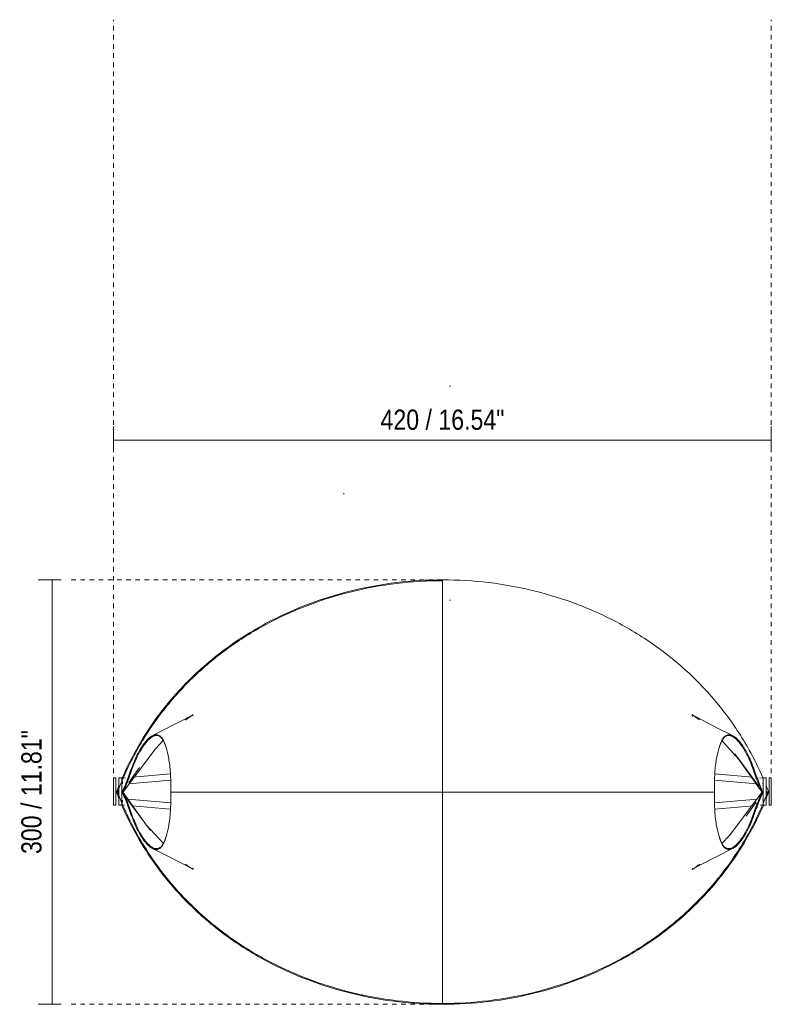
# Model space of a CAD drawing. Header units: millimetres. Extents: x 3003 to 5087, y -63 to 7287.
# Tile 2 of 2: x 3632 to 4124, y 6643 to 7287. Entities that reach past the tile are written whole.
import ezdxf

# ---------------------------------------------------------------- set-up
doc = ezdxf.new("R2010")
doc.units = ezdxf.units.MM
doc.linetypes.add('Dash', pattern=[6, 3, -3])
for name, color, linetype, lineweight in [('Cotas', 7, 'Continuous', 9), ('Cotas-6', 7, 'Continuous', 9), ('Lighthing Fixture Detail Wide Black', 7, 'Continuous', 20), ('Luminarias', 7, 'Continuous', 20), ('Predeterminada', 7, 'Continuous', 9)]:
    doc.layers.add(name, color=color, linetype=linetype, lineweight=lineweight)
doc.layers.add('Lighthing Fixture Dim Grey Dash', color=7, linetype='Dash', lineweight=9, true_color=0xd2d2d2)
doc.styles.add('Arial Narrow', font='ARIALN.TTF', dxfattribs={"height": 13.2})
doc.dimstyles.new('FARO_-_2_2mm_Arial_Narrow_mm_Inch_Right', dxfattribs={"dimscale": 304.8, "dimtxt": 13.509289, "dimasz": 0, "dimexe": 0.029528, "dimexo": 0.0625, "dimgap": 0.009843, "dimtad": 1, "dimdec": 0, "dimzin": 0, "dimdsep": 46, "dimtxsty": 'Arial Narrow', "dimblk1": 'NONE', "dimblk2": 'NONE', "dimsah": 1, "dimcen": 0.09, "dimadec": 0, "dimazin": 0, "dimtfac": 1, "dimtdec": 4, "dimtix": 1, "dimtmove": 0, "dimatfit": 3, "dimfxl": 0.019685, "dimfxlon": 1, "dimtvp": 1, "dimtolj": 1, "dimtzin": 0, "dimarcsym": 2})

# ---------------------------------------------------------------- blocks, each defined once
blk = doc.blocks.new('23002-57 - 23065 LUANG XS Black_beige table lamp-469611-Planta_PDF')
at = {"layer": 'Luminarias'}
for p, q in [((-213.7, -991), (-215.2, -991)), ((-215.2, -991), (-215.2, -1009)), ((-213.7, -1009), (-213.7, -991)), ((-209.86, -991), (-211.86, -991)), ((-211.86, -991), (-211.86, -1009)), ((-209.86, -1009), (-209.86, -991)), ((-207.41, -991.06), (-209.72, -991.27)), ((-209.72, -991.27), (-209.39, -994.95)), ((-178.1, -988.5), (-202.64, -990.65)), ((202.8, -990.66), (178.25, -988.51)), ((209.86, -991.28), (207.57, -991.08)), ((211.86, -991), (209.86, -991)), ((209.86, -991), (209.86, -1009)), ((211.86, -1009), (211.86, -991)), ((215.2, -991), (213.7, -991)), ((213.7, -991), (213.7, -1009)), ((215.2, -1009), (215.2, -991)), ((-205.49, -994.91), (-177.9, -992.5)), ((178.06, -992.51), (205.73, -994.93)), ((209.69, -995.21), (209.83, -993.64)), ((-215.2, -1009), (-213.7, -1009)), ((-211.86, -1009), (-209.86, -1009)), ((-209.45, -1005.74), (-209.72, -1008.73)), ((-209.72, -1008.73), (-207.8, -1008.9)), ((-177.88, -1007.5), (-205.95, -1005.05)), ((-203.16, -1009.31), (-178.06, -1011.5)), ((206.24, -1005.02), (178.04, -1007.49)), ((178.21, -1011.49), (203.33, -1009.29)), ((207.96, -1008.89), (209.86, -1008.72)), ((209.83, -1006.36), (209.74, -1005.4)), ((209.86, -1009), (211.86, -1009)), ((213.7, -1009), (215.2, -1009))]:
    blk.add_line(p, q, dxfattribs=at)
at = {"layer": 'Predeterminada'}
for p, q in [((-163.16, -950.4), (-163.41, -950.54)), ((163.75, -950.65), (163.15, -950.3)), ((-187.97, -963.22), (-189.47, -963.96)), ((189.62, -963.96), (188.15, -963.21)), ((206.99, -996.41), (191.25, -975.43)), ((-198.31, -984.25), (-205.28, -994.04)), ((-208.2, -998.13), (-209.44, -999.88)), ((209.6, -999.88), (208.29, -998.13)), ((-213.29, -1000.23), (-213.32, -1000.32)), ((-213.32, -1000.41), (-213.29, -1000.5)), ((-213.26, -1000.15), (-213.27, -1000.19)), ((-213.27, -1000.54), (-213.26, -1000.58)), ((-212.7, -1000.36), (-212.81, -1000.32)), ((-212.81, -1000.41), (-212.7, -1000.36)), ((-209.44, -1000.85), (-208.05, -1002.71)), ((-209.37, -999.64), (-208.86, -999.96)), ((-209.37, -1001.09), (-208.86, -1000.77)), ((-206.97, -1004.15), (-191.01, -1025.42)), ((208.32, -1002.65), (209.6, -1000.85)), ((209.53, -999.64), (209.02, -999.96)), ((209.53, -1001.09), (209.02, -1000.77)), ((212.96, -1000.32), (212.85, -1000.36)), ((212.85, -1000.36), (212.96, -1000.41)), ((213.43, -1000.19), (213.41, -1000.15)), ((213.41, -1000.58), (213.43, -1000.54)), ((213.47, -1000.32), (213.44, -1000.23)), ((213.44, -1000.5), (213.47, -1000.41)), ((198.73, -1016.1), (205.2, -1007.02)), ((-189.47, -1036.77), (-187.99, -1037.52)), ((188.13, -1037.51), (189.62, -1036.77)), ((-163.6, -1050.08), (-163, -1050.43)), ((163.31, -1050.33), (163.58, -1050.18)), ((0.08, -1139.22), (0.08, -1139.21))]:
    blk.add_line(p, q, dxfattribs=at)
at = {"layer": 'Predeterminada', "flags": 128}
for points in [[(-189.73, -963.42), (-168.64, -952.72), (-164.3, -950.35), (-163.3, -949.78), (-163.18, -949.71)], [(-163.18, -949.71), (-163.66, -950.01), (-164.91, -950.83), (-167.71, -952.8), (-168.26, -953.22)], [(168.25, -953.12), (167.31, -952.4), (163.9, -950.07), (163.34, -949.71)], [(163.34, -949.71), (163.56, -949.84), (165.11, -950.72), (170.06, -953.39), (179.94, -958.49), (189.89, -963.42)], [(-208.93, -1000.19), (-187.74, -971.96), (-182.7, -966.69)], [(182.84, -966.71), (194.02, -979.03), (209.09, -1000.19)], [(-208.8, -999.97), (-208.85, -999.93), (-208.9, -999.9), (-208.95, -999.87), (-209, -999.84), (-209.05, -999.81), (-209.11, -999.78), (-209.16, -999.74), (-209.21, -999.71), (-209.26, -999.68), (-209.31, -999.65)], [(-208.8, -1000.76), (-208.85, -1000.8), (-208.9, -1000.83), (-208.95, -1000.86), (-209, -1000.89), (-209.05, -1000.92), (-209.11, -1000.95), (-209.16, -1000.99), (-209.21, -1001.02), (-209.26, -1001.05), (-209.31, -1001.08)], [(-182.69, -1034.02), (-193.86, -1021.7), (-208.93, -1000.54)], [(-177.81, -1000.36), (-118.47, -1000.36), (-59.19, -1000.36), (0.08, -1000.36)], [(0.08, -1000.36), (59.34, -1000.36), (118.63, -1000.36), (177.96, -1000.36)], [(209.09, -1000.54), (187.89, -1028.77), (182.85, -1034.04)], [(208.95, -999.97), (209, -999.93), (209.06, -999.9), (209.11, -999.87), (209.16, -999.84), (209.21, -999.81), (209.26, -999.78), (209.31, -999.74), (209.36, -999.71), (209.41, -999.68), (209.46, -999.65)], [(208.95, -1000.76), (209, -1000.8), (209.06, -1000.83), (209.11, -1000.86), (209.16, -1000.89), (209.21, -1000.92), (209.26, -1000.95), (209.31, -1000.99), (209.36, -1001.02), (209.41, -1001.05), (209.46, -1001.08)], [(-163.18, -1051.02), (-163.4, -1050.89), (-164.96, -1050.01), (-169.9, -1047.34), (-179.78, -1042.24), (-189.73, -1037.31)], [(189.89, -1037.31), (168.79, -1048.01), (164.45, -1050.38), (163.45, -1050.95), (163.34, -1051.02)], [(-168.16, -1047.56), (-167.15, -1048.33), (-163.75, -1050.66), (-163.18, -1051.02)], [(163.34, -1051.02), (163.82, -1050.72), (165.07, -1049.9), (167.87, -1047.93), (168.36, -1047.55)]]:
    blk.add_lwpolyline(points, dxfattribs=at)
at = {"layer": 'Predeterminada'}
for points, knots in [([(-212.7, -1000.36), (-209.12, -990.95), (-200.68, -972.81), (-184.17, -947.7), (-164.19, -925.33), (-141.22, -906.05), (-115.79, -890.1), (-79.33, -873.46), (-40.08, -863.89), (-9.95, -862.1), (0.08, -862.1)], [0, 0, 0, 0, 0.111111, 0.222222, 0.333333, 0.444444, 0.555556, 0.666667, 0.888889, 1, 1, 1, 1]), ([(0.08, -861.51), (-20.04, -861.51), (-60.32, -866.31), (-109.96, -885.16), (-147.84, -909.8), (-170.77, -931.22), (-186.56, -950.62), (-198.75, -968.79), (-205.9, -982.63), (-209.61, -991.19)], [0, 0, 0, 0, 0.2222222, 0.4444444, 0.5833333, 0.7222222, 0.7916667, 0.8611111, 0.9643915, 0.9643915, 0.9643915, 0.9643915]), ([(0.08, -906.44), (0.08, -904.67), (0.08, -901.2), (0.08, -896.1), (0.08, -891.17), (0.08, -886.22), (0.08, -879.5), (0.08, -871.18), (0.08, -864.71), (0.08, -861.51)], [-0.5625, -0.5625, -0.5625, -0.5625, -0.5, -0.4375, -0.375, -0.3125, -0.25, -0.125, 0, 0, 0, 0]), ([(209.77, -991.21), (207.06, -984.94), (199.61, -969.85), (184.81, -947.34), (164.77, -924.92), (141.74, -905.59), (116.25, -889.59), (79.7, -872.9), (40.34, -863.31), (10.14, -861.51), (0.08, -861.51)], [0.0355524, 0.0355524, 0.0355524, 0.0355524, 0.1111111, 0.2222222, 0.3333333, 0.4444444, 0.5555556, 0.6666667, 0.8888889, 1, 1, 1, 1]), ([(0.08, -1000.36), (0.08, -991.73), (0.08, -978.46), (0.08, -962.35), (0.08, -951.83), (0.08, -943.2), (0.08, -936.07), (0.08, -930.3), (0.08, -926.29), (0.08, -924.17), (0.08, -923.48)], [-1, -1, -1, -1, -0.9375, -0.90625, -0.875, -0.84375, -0.8125, -0.78125, -0.75, -0.734375, -0.734375, -0.734375, -0.734375]), ([(-209.37, -999.64), (-208.12, -997.27), (-206.28, -992.52), (-203.86, -985.71), (-201.43, -979.24), (-198.32, -972.91), (-195.08, -968.17), (-192.47, -965.31), (-190.98, -964.11), (-190.12, -963.62), (-189.92, -963.52)], [0, 0, 0, 0, 0.1111111, 0.1666667, 0.2222222, 0.3333333, 0.4444444, 0.5, 0.5555556, 0.5721984, 0.5721984, 0.5721984, 0.5721984]), ([(-189.67, -964.06), (-189.89, -964.18), (-190.76, -964.68), (-192.25, -965.9), (-194.18, -968.06), (-196.08, -970.65), (-198.6, -974.72), (-201.7, -981.11), (-204.63, -989.62), (-207.02, -996.06), (-208.24, -998.79), (-208.86, -999.96)], [0.4259259, 0.4259259, 0.4259259, 0.4259259, 0.4444444, 0.5, 0.5555556, 0.6111111, 0.6666667, 0.7777778, 0.8888889, 0.9444444, 1, 1, 1, 1]), ([(-189.18, -963.19), (-188.96, -963.1), (-188.39, -962.92), (-187.5, -962.77), (-186.55, -962.86), (-185.57, -963.21), (-184.54, -963.86), (-183.53, -964.9), (-182.62, -966.41), (-181.77, -968.48), (-180.57, -972.01), (-179.1, -977.95), (-177.93, -987.4), (-177.7, -995.62), (-177.81, -1000.36)], [0.5925926, 0.5925926, 0.5925926, 0.5925926, 0.6111111, 0.6388889, 0.6666667, 0.6944444, 0.7222222, 0.75, 0.7777778, 0.8055556, 0.8333333, 0.8888889, 0.9444444, 1, 1, 1, 1]), ([(-180.84, -971.52), (-181.13, -970.56), (-181.72, -968.83), (-182.42, -967.15), (-183, -966.08), (-183.62, -965.18), (-184.44, -964.34), (-185.47, -963.72), (-186.43, -963.4), (-187.36, -963.33), (-188.28, -963.5), (-188.87, -963.7), (-189.14, -963.81)], [0.1666667, 0.1666667, 0.1666667, 0.1666667, 0.1944444, 0.2222222, 0.2361111, 0.25, 0.2777778, 0.3055556, 0.3333333, 0.3611111, 0.3888889, 0.410986, 0.410986, 0.410986, 0.410986]), ([(177.96, -1000.36), (177.85, -995.62), (178.08, -987.4), (179.26, -977.95), (180.72, -972.01), (181.93, -968.48), (182.78, -966.41), (183.68, -964.9), (184.69, -963.86), (185.72, -963.21), (186.7, -962.86), (187.65, -962.77), (188.55, -962.92), (189.11, -963.1), (189.34, -963.19)], [0, 0, 0, 0, 0.0555556, 0.1111111, 0.1666667, 0.1944444, 0.2222222, 0.25, 0.2777778, 0.3055556, 0.3333333, 0.3611111, 0.3888889, 0.4074074, 0.4074074, 0.4074074, 0.4074074]), ([(189.16, -963.76), (188.94, -963.67), (188.39, -963.49), (187.51, -963.33), (186.58, -963.4), (185.62, -963.72), (184.6, -964.34), (183.6, -965.34), (182.71, -966.82), (181.88, -968.83), (181.29, -970.56), (180.99, -971.52)], [0.5925926, 0.5925926, 0.5925926, 0.5925926, 0.6111111, 0.6388889, 0.6666667, 0.6944444, 0.7222222, 0.75, 0.7777778, 0.8055556, 0.8333333, 0.8333333, 0.8333333, 0.8333333]), ([(209.02, -999.96), (207.78, -997.61), (205.36, -991.34), (201.86, -981.11), (198.14, -973.44), (194.98, -968.78), (192.41, -965.9), (190.91, -964.68), (190.04, -964.18), (189.82, -964.06)], [0, 0, 0, 0, 0.1111111, 0.2222222, 0.3333333, 0.4444444, 0.5, 0.5555556, 0.5740741, 0.5740741, 0.5740741, 0.5740741]), ([(190.07, -963.52), (190.27, -963.62), (191.14, -964.11), (192.63, -965.31), (194.58, -967.45), (196.52, -970.07), (199.09, -974.18), (202.2, -980.5), (205.22, -989.19), (207.66, -995.7), (208.9, -998.46), (209.53, -999.64)], [0.4278016, 0.4278016, 0.4278016, 0.4278016, 0.4444444, 0.5, 0.5555556, 0.6111111, 0.6666667, 0.7777778, 0.8888889, 0.9444444, 1, 1, 1, 1]), ([(-213.32, -1000.32), (-213.15, -1000.3), (-212.91, -1000.29), (-212.53, -1000.26), (-212.25, -1000.21), (-212.1, -1000.32), (-211.99, -1000.25), (-211.92, -1000.18)], [0, 0, 0, 0, 0.25, 0.375, 0.5, 0.625, 0.75, 0.75, 0.75, 0.75]), ([(-211.92, -1000.55), (-211.99, -1000.48), (-212.1, -1000.41), (-212.25, -1000.52), (-212.53, -1000.47), (-212.91, -1000.44), (-213.15, -1000.43), (-213.32, -1000.41)], [0.25, 0.25, 0.25, 0.25, 0.375, 0.5, 0.625, 0.75, 1, 1, 1, 1]), ([(-211.85, -1000.36), (-211.95, -1000.34), (-212.23, -1000.27), (-212.52, -1000.31), (-212.7, -1000.36)], [0.5920784, 0.5920784, 0.5920784, 0.5920784, 0.75, 1, 1, 1, 1]), ([(0.08, -1138.63), (-19.99, -1138.63), (-60.16, -1133.85), (-109.67, -1115.05), (-147.45, -1090.47), (-170.32, -1069.11), (-186.07, -1049.77), (-200.01, -1028.99), (-208.22, -1012.13), (-212.7, -1000.36)], [0, 0, 0, 0, 0.222222, 0.444444, 0.583333, 0.722222, 0.791667, 0.861111, 1, 1, 1, 1]), ([(-208.86, -999.96), (-208.93, -1000.42), (-209.19, -1000.24), (-209.63, -1000.08), (-209.73, -1000.06)], [0, 0, 0, 0, 0.5, 0.625, 0.625, 0.625, 0.625]), ([(-209.73, -1000.67), (-209.63, -1000.65), (-209.19, -1000.49), (-208.93, -1000.31), (-208.86, -1000.77)], [0.375, 0.375, 0.375, 0.375, 0.5, 1, 1, 1, 1]), ([(-189.85, -1037.25), (-190.07, -1037.13), (-190.96, -1036.63), (-192.47, -1035.42), (-194.43, -1033.28), (-196.37, -1030.66), (-198.94, -1026.55), (-202.05, -1020.22), (-205.07, -1011.54), (-207.51, -1005.03), (-208.75, -1002.27), (-209.37, -1001.09)], [0.4259259, 0.4259259, 0.4259259, 0.4259259, 0.4444444, 0.5, 0.5555556, 0.6111111, 0.6666667, 0.7777778, 0.8888889, 0.9444444, 1, 1, 1, 1]), ([(-208.86, -1000.77), (-207.62, -1003.12), (-205.21, -1009.39), (-201.7, -1019.62), (-197.98, -1027.29), (-194.82, -1031.95), (-192.25, -1034.83), (-190.76, -1036.05), (-189.89, -1036.55), (-189.67, -1036.67)], [0, 0, 0, 0, 0.1111111, 0.2222222, 0.3333333, 0.4444444, 0.5, 0.5555556, 0.5740741, 0.5740741, 0.5740741, 0.5740741]), ([(-177.81, -1000.36), (-177.7, -1005.11), (-177.93, -1013.33), (-179.1, -1022.78), (-180.57, -1028.71), (-181.77, -1032.25), (-182.62, -1034.32), (-183.53, -1035.83), (-184.54, -1036.87), (-185.57, -1037.52), (-186.55, -1037.87), (-187.5, -1037.96), (-188.39, -1037.81), (-188.96, -1037.63), (-189.18, -1037.54)], [0, 0, 0, 0, 0.0555556, 0.1111111, 0.1666667, 0.1944444, 0.2222222, 0.25, 0.2777778, 0.3055556, 0.3333333, 0.3611111, 0.3888889, 0.4074074, 0.4074074, 0.4074074, 0.4074074]), ([(0.08, -1077.25), (0.08, -1076.56), (0.08, -1074.43), (0.08, -1070.43), (0.08, -1064.66), (0.08, -1057.53), (0.08, -1048.9), (0.08, -1038.38), (0.08, -1022.27), (0.08, -1009), (0.08, -1000.36)], [-0.265625, -0.265625, -0.265625, -0.265625, -0.25, -0.21875, -0.1875, -0.15625, -0.125, -0.09375, -0.0625, 0, 0, 0, 0]), ([(212.85, -1000.36), (209.27, -1009.78), (200.84, -1027.92), (184.32, -1053.03), (164.34, -1075.4), (141.37, -1094.68), (115.95, -1110.63), (79.48, -1127.27), (40.23, -1136.84), (10.11, -1138.63), (0.08, -1138.63)], [0, 0, 0, 0, 0.111111, 0.222222, 0.333333, 0.444444, 0.555556, 0.666667, 0.888889, 1, 1, 1, 1]), ([(189.34, -1037.54), (189.11, -1037.63), (188.55, -1037.81), (187.65, -1037.96), (186.7, -1037.87), (185.72, -1037.52), (184.69, -1036.87), (183.68, -1035.83), (182.78, -1034.32), (181.93, -1032.25), (180.72, -1028.71), (179.26, -1022.78), (178.08, -1013.33), (177.85, -1005.11), (177.96, -1000.36)], [0.5925926, 0.5925926, 0.5925926, 0.5925926, 0.6111111, 0.6388889, 0.6666667, 0.6944444, 0.7222222, 0.75, 0.7777778, 0.8055556, 0.8333333, 0.8888889, 0.9444444, 1, 1, 1, 1]), ([(189.82, -1036.67), (190.04, -1036.55), (190.91, -1036.05), (192.41, -1034.83), (194.34, -1032.67), (196.24, -1030.08), (198.76, -1026.01), (201.86, -1019.62), (204.78, -1011.11), (207.18, -1004.67), (208.4, -1001.94), (209.02, -1000.77)], [0.4259259, 0.4259259, 0.4259259, 0.4259259, 0.4444444, 0.5, 0.5555556, 0.6111111, 0.6666667, 0.7777778, 0.8888889, 0.9444444, 1, 1, 1, 1]), ([(209.53, -1001.09), (208.27, -1003.46), (206.44, -1008.21), (204.02, -1015.02), (201.58, -1021.49), (198.47, -1027.82), (195.23, -1032.56), (192.63, -1035.42), (191.12, -1036.63), (190.23, -1037.13), (190.01, -1037.25)], [0, 0, 0, 0, 0.1111111, 0.1666667, 0.2222222, 0.3333333, 0.4444444, 0.5, 0.5555556, 0.5740741, 0.5740741, 0.5740741, 0.5740741]), ([(209.81, -1000.08), (209.74, -1000.1), (209.33, -1000.25), (209.08, -1000.42), (209.02, -999.96)], [0.4090184, 0.4090184, 0.4090184, 0.4090184, 0.5, 1, 1, 1, 1]), ([(209.02, -1000.77), (209.08, -1000.31), (209.33, -1000.48), (209.74, -1000.63), (209.81, -1000.65)], [0, 0, 0, 0, 0.5, 0.5909816, 0.5909816, 0.5909816, 0.5909816]), ([(212.85, -1000.36), (212.67, -1000.31), (212.33, -1000.26), (212.01, -1000.37), (211.87, -1000.37)], [0, 0, 0, 0, 0.25, 0.4760781, 0.4760781, 0.4760781, 0.4760781]), ([(211.9, -1000.05), (211.97, -1000.09), (212.11, -1000.22), (212.25, -1000.32), (212.4, -1000.21), (212.68, -1000.26), (213.06, -1000.29), (213.31, -1000.3), (213.47, -1000.32)], [0.1683079, 0.1683079, 0.1683079, 0.1683079, 0.25, 0.375, 0.5, 0.625, 0.75, 1, 1, 1, 1]), ([(213.47, -1000.41), (213.31, -1000.43), (213.06, -1000.44), (212.68, -1000.47), (212.4, -1000.52), (212.25, -1000.41), (212.11, -1000.51), (211.97, -1000.64), (211.9, -1000.68)], [0, 0, 0, 0, 0.25, 0.375, 0.5, 0.625, 0.75, 0.8316921, 0.8316921, 0.8316921, 0.8316921]), ([(-209.95, -1008.75), (-207.15, -1015.29), (-199.61, -1030.64), (-184.65, -1053.39), (-164.62, -1075.81), (-141.59, -1095.14), (-116.1, -1111.14), (-79.54, -1127.83), (-40.19, -1137.42), (-9.98, -1139.22), (0.08, -1139.22)], [0.0324549, 0.0324549, 0.0324549, 0.0324549, 0.1111111, 0.2222222, 0.3333333, 0.4444444, 0.5555556, 0.6666667, 0.8888889, 1, 1, 1, 1]), ([(0.08, -1139.22), (20.19, -1139.21), (60.48, -1134.42), (110.12, -1115.57), (147.99, -1090.93), (170.92, -1069.51), (186.71, -1050.11), (199.01, -1031.79), (206.21, -1017.79), (209.98, -1009.06)], [0, 0, 0, 0, 0.2222222, 0.4444444, 0.5833333, 0.7222222, 0.7916667, 0.8611111, 0.9663185, 0.9663185, 0.9663185, 0.9663185]), ([(-189.14, -1036.92), (-188.87, -1037.03), (-188.28, -1037.23), (-187.36, -1037.4), (-186.43, -1037.33), (-185.47, -1037.01), (-184.44, -1036.39), (-183.45, -1035.39), (-182.56, -1033.91), (-181.72, -1031.9), (-181.13, -1030.17), (-180.84, -1029.21)], [0.589014, 0.589014, 0.589014, 0.589014, 0.6111111, 0.6388889, 0.6666667, 0.6944444, 0.7222222, 0.75, 0.7777778, 0.8055556, 0.8333333, 0.8333333, 0.8333333, 0.8333333]), ([(180.99, -1029.21), (181.28, -1030.17), (181.88, -1031.9), (182.58, -1033.58), (183.15, -1034.65), (183.77, -1035.55), (184.6, -1036.39), (185.62, -1037.01), (186.58, -1037.33), (187.51, -1037.4), (188.39, -1037.24), (188.94, -1037.06), (189.16, -1036.97)], [0.1666667, 0.1666667, 0.1666667, 0.1666667, 0.1944444, 0.2222222, 0.2361111, 0.25, 0.2777778, 0.3055556, 0.3333333, 0.3611111, 0.3888889, 0.4074074, 0.4074074, 0.4074074, 0.4074074]), ([(0.08, -1087.4), (0.08, -1086.91), (0.08, -1085.91), (0.08, -1084.89), (0.08, -1084.37)], [-0.359375, -0.359375, -0.359375, -0.359375, -0.34375, -0.32812503, -0.32812503, -0.32812503, -0.32812503]), ([(0.08, -1139.22), (0.08, -1136.02), (0.08, -1129.55), (0.08, -1121.23), (0.08, -1114.51), (0.08, -1109.56), (0.08, -1104.62), (0.08, -1099.53), (0.08, -1096.06), (0.08, -1094.29)], [-1, -1, -1, -1, -0.875, -0.75, -0.6875, -0.625, -0.5625, -0.5, -0.4375, -0.4375, -0.4375, -0.4375])]:
    blk.add_open_spline(points, degree=3, knots=knots, dxfattribs=at)
for points in [[(0.08, -907.77), (0.08, -907.32), (0.08, -906.88), (0.08, -906.44)], [(0.08, -909.11), (0.08, -908.66), (0.08, -908.21), (0.08, -907.77)], [(0.08, -911.89), (0.08, -910.94), (0.08, -910.02), (0.08, -909.11)], [(0.08, -913.33), (0.08, -912.84), (0.08, -912.36), (0.08, -911.89)], [(0.08, -914.82), (0.08, -914.32), (0.08, -913.82), (0.08, -913.33)], [(0.08, -916.36), (0.08, -915.84), (0.08, -915.33), (0.08, -914.82)], [(0.08, -917.98), (0.08, -917.42), (0.08, -916.89), (0.08, -916.36)], [(0.08, -919.69), (0.08, -919.1), (0.08, -918.53), (0.08, -917.98)], [(0.08, -921.51), (0.08, -920.88), (0.08, -920.27), (0.08, -919.69)], [(0.08, -923.48), (0.08, -922.8), (0.08, -922.15), (0.08, -921.51)], [(-209.8, -991.62), (-209.87, -991.79), (-209.95, -991.97), (-210.02, -992.15)], [(-211.94, -996.79), (-212.39, -997.9), (-212.83, -999.02), (-213.26, -1000.15)], [(213.41, -1000.15), (212.94, -998.91), (212.46, -997.68), (211.96, -996.45)], [(-213.26, -1000.58), (-212.83, -1001.71), (-212.39, -1002.83), (-211.94, -1003.94)], [(-209.82, -999.91), (-209.58, -1000), (-209.43, -1000.03), (-209.37, -999.64)], [(-209.37, -1001.09), (-209.43, -1000.7), (-209.58, -1000.73), (-209.82, -1000.82)], [(209.53, -999.64), (209.57, -999.92), (209.66, -999.98), (209.8, -999.96)], [(209.8, -1000.77), (209.66, -1000.75), (209.57, -1000.81), (209.53, -1001.09)], [(211.96, -1004.28), (212.46, -1003.05), (212.94, -1001.82), (213.41, -1000.58)], [(0.08, -1079.22), (0.08, -1078.58), (0.08, -1077.93), (0.08, -1077.25)], [(0.08, -1081.04), (0.08, -1080.46), (0.08, -1079.85), (0.08, -1079.22)], [(0.08, -1082.75), (0.08, -1082.2), (0.08, -1081.63), (0.08, -1081.04)], [(0.08, -1084.37), (0.08, -1083.84), (0.08, -1083.31), (0.08, -1082.75)], [(0.08, -1088.84), (0.08, -1088.37), (0.08, -1087.88), (0.08, -1087.4)], [(0.08, -1090.25), (0.08, -1089.78), (0.08, -1089.32), (0.08, -1088.84)], [(0.08, -1091.62), (0.08, -1091.16), (0.08, -1090.71), (0.08, -1090.25)], [(0.08, -1092.96), (0.08, -1092.52), (0.08, -1092.07), (0.08, -1091.62)], [(0.08, -1094.29), (0.08, -1093.85), (0.08, -1093.41), (0.08, -1092.96)]]:
    blk.add_open_spline(points, degree=3, dxfattribs=at)
blk = doc.blocks.new('DIMBLOCK2-Planta_PDF')
at = {"layer": 'Cotas-6', "color": 251, "true_color": 0x5b5b5b}
for p, q in [((3653.05, 6920.29), (3644.05, 6920.29)), ((3653.05, 6920.29), (3653.05, 6642.59)), ((3653.05, 6920.29), (3659.05, 6920.29)), ((3653.05, 6642.59), (3644.05, 6642.59)), ((3653.05, 6642.59), (3659.05, 6642.59))]:
    blk.add_line(p, q, dxfattribs=at)
at = {"layer": 'Cotas-6', "color": 0, "insert": (3632.99, 6740.91), "char_height": 13.2, "width": 97.2669, "attachment_point": 1, "rotation": 90, "line_spacing_factor": 0.974696, "style": 'Arial Narrow'}
blk.add_mtext('300 / 11.81"', dxfattribs=at)
blk = doc.blocks.new('_None')
blk = doc.blocks.new('DIMBLOCK3-Planta_PDF')
at = {"layer": 'Cotas-6', "color": 251, "true_color": 0x5b5b5b}
for p, q in [((3693.4, 7011.62), (3693.4, 7020.62)), ((4123.8, 7011.62), (4123.8, 7020.62)), ((3693.4, 7011.62), (4123.8, 7011.62)), ((3693.4, 7011.62), (3693.4, 7005.62)), ((4123.8, 7011.62), (4123.8, 7005.62))]:
    blk.add_line(p, q, dxfattribs=at)
at = {"layer": 'Cotas-6', "color": 0, "insert": (3868.07, 7031.68), "char_height": 13.2, "width": 97.2669, "attachment_point": 1, "line_spacing_factor": 0.974696, "style": 'Arial Narrow'}
blk.add_mtext('420 / 16.54"', dxfattribs=at)

msp = doc.modelspace()

# ---------------------------------------------------------------- linework, layer by layer
at = {"layer": 'Lighthing Fixture Detail Wide Black'}
for p, q in [((3913.95, 7047.1), (3913.15, 7047.1)), ((3843.95, 6977.1), (3843.95, 6976.29)), ((3913.95, 6907.1), (3913.11, 6907.1))]:
    msp.add_line(p, q, dxfattribs=at)
at = {"layer": 'Lighthing Fixture Dim Grey Dash'}
for p, q in [((3693.4, 6787.8), (3693.4, 7286.77)), ((4123.8, 6787.8), (4123.8, 7286.77)), ((3908.6, 6920.29), (3662.76, 6920.29)), ((3908.6, 6642.59), (3662.76, 6642.59))]:
    msp.add_line(p, q, dxfattribs=at)

# ---------------------------------------------------------------- block references
at = {"layer": 'Luminarias'}
msp.add_blockref('23002-57 - 23065 LUANG XS Black_beige table lamp-469611-Planta_PDF', (3908.6, 7781.8), dxfattribs=at)

# ---------------------------------------------------------------- dimensions: what is measured, and where the dimension line sits
at = {"layer": 'Cotas', "color": 251, "true_color": 0x5b5b5b}
dim = msp.add_linear_dim(base=(4123.8, 7011.62), p1=(3693.4, 7005.62), p2=(4123.8, 7005.62), text='420 / 16.54"', dimstyle='FARO_-_2_2mm_Arial_Narrow_mm_Inch_Right', override={"dimpost": '<>', "dimfxl": 430.399128}, dxfattribs=at)
dim.commit()
dim.dimension.update_dxf_attribs({"geometry": 'DIMBLOCK3-Planta_PDF', "text_midpoint": (3908.6, 7021.44)})
dim = msp.add_linear_dim(base=(3653.05, 6642.59), p1=(3659.05, 6920.29), p2=(3659.05, 6642.59), angle=90, text='300 / 11.81"', dimstyle='FARO_-_2_2mm_Arial_Narrow_mm_Inch_Right', override={"dimpost": '<>', "dimfxl": 277.703159}, dxfattribs=at)
dim.commit()
dim.dimension.update_dxf_attribs({"geometry": 'DIMBLOCK2-Planta_PDF', "text_midpoint": (3643.23, 6781.44)})

doc.saveas('drawing.dxf')
